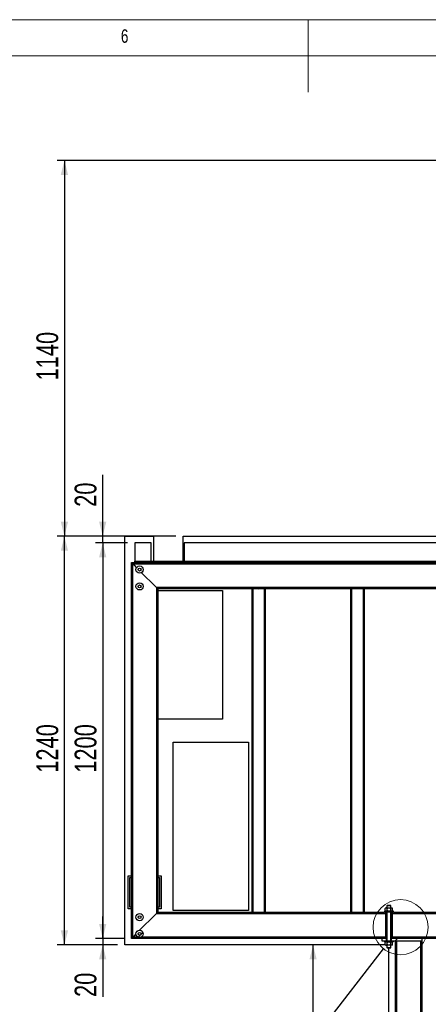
# Model space of a CAD drawing. Header units: millimetres. Extents: x 5 to 589, y 5 to 415.
# Tile 53 of 85: x 257 to 314, y 279 to 415. Entities that reach past the tile are written whole.
import ezdxf

# ---------------------------------------------------------------- set-up
doc = ezdxf.new("R2010")
doc.units = ezdxf.units.MM
for name, color, linetype in [('COTES', 1, 'Continuous'), ('NOTES', 6, 'Continuous'), ('TRAIT-FINS', 9, 'Continuous')]:
    doc.layers.add(name, color=color, linetype=linetype)
doc.layers.add('TRAIT-FORT', color=4, linetype='Continuous', lineweight=25)
doc.styles.add('SLDTEXTSTYLE0', font='TXT', dxfattribs={"width": 0.75})
doc.dimstyles.new('SLDDIMSTYLE0', dxfattribs={"dimtxt": 3, "dimasz": 2, "dimexe": 0, "dimexo": 0.0625, "dimgap": 0.75, "dimtad": 1, "dimdec": 0, "dimlfac": 22, "dimrnd": 1e-09, "dimzin": 12, "dimdsep": 46, "dimtxsty": 'SLDTEXTSTYLE0', "dimsah": 1, "dimcen": 0.09, "dimadec": 0, "dimazin": 3, "dimtfac": 1, "dimtdec": 0, "dimtmove": 0, "dimatfit": 0, "dimfxl": 1, "dimfrac": 2, "dimtolj": 1, "dimtzin": 12, "dimarcsym": 0})
doc.dimstyles.new('SLDDIMSTYLE1', dxfattribs={"dimtxt": 3, "dimasz": 2, "dimexe": 0, "dimexo": 0.0625, "dimgap": 0.75, "dimtad": 1, "dimdec": 0, "dimlfac": 22, "dimrnd": 1e-09, "dimzin": 12, "dimdsep": 46, "dimtxsty": 'SLDTEXTSTYLE0', "dimsah": 1, "dimcen": 0.09, "dimadec": 0, "dimazin": 3, "dimtfac": 1, "dimtdec": 0, "dimtofl": 0, "dimtmove": 0, "dimatfit": 3, "dimfxl": 1, "dimfrac": 2, "dimtolj": 1, "dimtzin": 12, "dimarcsym": 0})
doc.dimstyles.new('SLDDIMSTYLE4', dxfattribs={"dimtxt": 0.18, "dimasz": 2, "dimexe": 0, "dimexo": 0.0625, "dimgap": 0, "dimtad": 0, "dimtih": 1, "dimtoh": 1, "dimdec": 0, "dimrnd": 1e-09, "dimzin": 0, "dimdsep": 46, "dimtxsty": 'Standard', "dimblk1": 'NONE', "dimblk2": 'NONE', "dimsah": 1, "dimcen": 0.09, "dimadec": 0, "dimazin": 0, "dimtfac": 2, "dimtdec": 0, "dimtofl": 0, "dimtmove": 0, "dimatfit": 3, "dimldrblk": 'NONE', "dimfxl": 1, "dimfrac": 2, "dimtolj": 1, "dimtzin": 0, "dimarcsym": 0})

# ---------------------------------------------------------------- blocks, each defined once
blk = doc.blocks.new('SW_HATCH_0')
at = {"layer": 'TRAIT-FINS', "color": 0}
for p, q in [((-112.81, 71.28), (-112.63, 71.46)), ((-112.63, 71.46), (-112.45, 71.65)), ((-108.32, 71.28), (-108.14, 71.46)), ((-108.14, 71.46), (-107.96, 71.65)), ((-94.85, 71.28), (-94.67, 71.46)), ((-94.67, 71.46), (-94.49, 71.65)), ((-90.36, 71.28), (-90.18, 71.46)), ((-90.18, 71.46), (-90, 71.65)), ((-85.87, 71.28), (-85.69, 71.46)), ((-85.69, 71.46), (-85.51, 71.65)), ((-81.38, 71.28), (-81.2, 71.46)), ((-81.2, 71.46), (-81.02, 71.65)), ((-115.81, 68.29), (-115.63, 68.47)), ((-111.78, 67.83), (-111.6, 68.01)), ((-98.31, 67.83), (-98.12, 68.01)), ((-93.82, 67.83), (-93.63, 68.01)), ((-89.33, 67.83), (-89.14, 68.01)), ((-84.84, 67.83), (-84.65, 68.01)), ((-112.35, 67.25), (-112.17, 67.43)), ((-99.17, 66.96), (-99.03, 67.1)), ((-85.53, 67.13), (-85.4, 67.27)), ((-115.81, 63.8), (-115.63, 63.98)), ((-97.49, 64.16), (-97.35, 64.29)), ((-99.17, 62.47), (-99.03, 62.61)), ((-97.49, 59.67), (-97.35, 59.8)), ((-99.17, 57.98), (-99.03, 58.12)), ((-97.49, 55.17), (-97.35, 55.31)), ((-83.85, 55.34), (-83.72, 55.48)), ((-112.35, 53.78), (-112.17, 53.96)), ((-99.17, 53.49), (-99.03, 53.63)), ((-85.53, 53.66), (-85.4, 53.8)), ((-115.81, 50.33), (-115.63, 50.51)), ((-83.85, 50.85), (-83.72, 50.99)), ((-112.35, 49.29), (-112.17, 49.47)), ((-85.53, 49.17), (-85.4, 49.31)), ((-83.85, 46.36), (-83.72, 46.5)), ((-115.81, 45.84), (-115.63, 46.02)), ((-112.35, 44.8), (-112.17, 44.98)), ((-85.53, 44.68), (-85.4, 44.82)), ((-115.81, 41.35), (-115.63, 41.53)), ((-97.49, 41.7), (-97.35, 41.84)), ((-83.85, 41.87), (-83.72, 42.01)), ((-112.35, 40.31), (-112.17, 40.49)), ((-99.17, 40.02), (-99.03, 40.16)), ((-85.53, 40.19), (-85.4, 40.33)), ((-115.81, 36.86), (-115.63, 37.04)), ((-97.49, 37.21), (-97.35, 37.35)), ((-99.17, 35.53), (-99.03, 35.67)), ((-97.49, 32.72), (-97.35, 32.86)), ((-99.17, 31.04), (-99.03, 31.18)), ((-83.85, 28.4), (-83.72, 28.54)), ((-97.49, 28.23), (-97.35, 28.37)), ((-112.35, 26.84), (-112.17, 27.02)), ((-99.17, 26.55), (-99.03, 26.69)), ((-85.53, 26.72), (-85.4, 26.85)), ((-115.81, 23.39), (-115.63, 23.57)), ((-111.6, 23.1), (-111.42, 23.28)), ((-107.11, 23.1), (-106.93, 23.28)), ((-102.62, 23.1), (-102.44, 23.28)), ((-89.15, 23.1), (-88.97, 23.28)), ((-84.66, 23.1), (-84.48, 23.28)), ((-83.85, 23.91), (-83.72, 24.05)), ((-75.68, 23.1), (-75.5, 23.28)), ((-80.78, 22.49), (-80.65, 22.62)), ((-114.49, 20.21), (-114.22, 20.48)), ((-115.06, 19.65), (-114.89, 19.82)), ((-114.89, 19.82), (-114.61, 20.09)), ((-110.57, 19.65), (-110.39, 19.83)), ((-106.08, 19.65), (-105.9, 19.83)), ((-92.61, 19.65), (-92.43, 19.83)), ((-88.12, 19.65), (-87.93, 19.83)), ((-83.63, 19.65), (-83.44, 19.83)), ((-79.5, 19.28), (-79.14, 19.65)), ((-79.14, 19.65), (-78.95, 19.83))]:
    blk.add_line(p, q, dxfattribs=at)
blk = doc.blocks.new('_D_19')
at = {"layer": 'COTES', "color": 1, "transparency": 16777216}
for p, q in [((321.43, 395.6), (262.38, 395.6)), ((263.38, 395.6), (263.38, 343.78)), ((278.75, 343.78), (262.38, 343.78))]:
    blk.add_line(p, q, dxfattribs=at)
for points in [[(263.38, 395.6), (262.88, 393.6), (263.88, 393.6)], [(263.38, 343.78), (263.88, 345.78), (262.88, 345.78)]]:
    blk.add_solid(points, dxfattribs=at)
at = {"layer": 'COTES', "color": 1, "transparency": 16777216, "insert": (259.52, 365.26), "char_height": 3, "attachment_point": 1, "rotation": 90, "style": 'SLDTEXTSTYLE0'}
blk.add_mtext('1140', dxfattribs=at)
blk = doc.blocks.new('_D_20')
at = {"layer": 'COTES', "color": 1, "transparency": 16777216}
for p, q in [((268.66, 343.78), (268.66, 352.26)), ((270.71, 343.78), (267.66, 343.78)), ((268.66, 342.87), (268.66, 343.78)), ((272.07, 342.87), (267.66, 342.87)), ((268.66, 342.87), (268.66, 339.87))]:
    blk.add_line(p, q, dxfattribs=at)
for points in [[(268.66, 343.78), (269.16, 345.78), (268.16, 345.78)], [(268.66, 342.87), (268.16, 340.87), (269.16, 340.87)]]:
    blk.add_solid(points, dxfattribs=at)
at = {"layer": 'COTES', "color": 1, "transparency": 16777216, "insert": (264.79, 347.83), "char_height": 3, "attachment_point": 1, "rotation": 90, "style": 'SLDTEXTSTYLE0'}
blk.add_mtext('20', dxfattribs=at)
blk = doc.blocks.new('_D_21')
at = {"layer": 'COTES', "color": 1, "transparency": 16777216}
for p, q in [((270.71, 343.78), (262.38, 343.78)), ((263.38, 287.42), (263.38, 343.78)), ((270.71, 287.42), (262.38, 287.42))]:
    blk.add_line(p, q, dxfattribs=at)
for points in [[(263.38, 343.78), (262.88, 341.78), (263.88, 341.78)], [(263.38, 287.42), (263.88, 289.42), (262.88, 289.42)]]:
    blk.add_solid(points, dxfattribs=at)
at = {"layer": 'COTES', "color": 1, "transparency": 16777216, "insert": (259.52, 311.17), "char_height": 3, "attachment_point": 1, "rotation": 90, "style": 'SLDTEXTSTYLE0'}
blk.add_mtext('1240', dxfattribs=at)
blk = doc.blocks.new('_D_22')
at = {"layer": 'COTES', "color": 1, "transparency": 16777216}
for p, q in [((268.66, 288.33), (268.66, 291.33)), ((271.62, 288.33), (267.66, 288.33)), ((268.66, 288.33), (268.66, 287.42)), ((270.71, 287.42), (267.66, 287.42)), ((268.66, 287.42), (268.66, 280.25))]:
    blk.add_line(p, q, dxfattribs=at)
for points in [[(268.66, 288.33), (269.16, 290.33), (268.16, 290.33)], [(268.66, 287.42), (268.16, 285.42), (269.16, 285.42)]]:
    blk.add_solid(points, dxfattribs=at)
at = {"layer": 'COTES', "color": 1, "transparency": 16777216, "insert": (264.79, 280.25), "char_height": 3, "attachment_point": 1, "rotation": 90, "style": 'SLDTEXTSTYLE0'}
blk.add_mtext('20', dxfattribs=at)
blk = doc.blocks.new('_D_23')
at = {"layer": 'COTES', "color": 1, "transparency": 16777216}
for p, q in [((272.07, 342.87), (267.66, 342.87)), ((268.66, 342.87), (268.66, 288.33)), ((271.62, 288.33), (267.66, 288.33))]:
    blk.add_line(p, q, dxfattribs=at)
for points in [[(268.66, 342.87), (268.16, 340.87), (269.16, 340.87)], [(268.66, 288.33), (269.16, 290.33), (268.16, 290.33)]]:
    blk.add_solid(points, dxfattribs=at)
at = {"layer": 'COTES', "color": 1, "transparency": 16777216, "insert": (264.79, 311.17), "char_height": 3, "attachment_point": 1, "rotation": 90, "style": 'SLDTEXTSTYLE0'}
blk.add_mtext('1200', dxfattribs=at)
blk = doc.blocks.new('_D_24')
at = {"layer": 'COTES', "color": 1, "transparency": 16777216}
for p, q in [((297.66, 224.23), (297.66, 287.42)), ((307.12, 224.23), (296.66, 224.23))]:
    blk.add_line(p, q, dxfattribs=at)
for points in [[(297.66, 287.42), (297.16, 285.42), (298.16, 285.42)], [(297.66, 224.23), (298.16, 226.23), (297.16, 226.23)]]:
    blk.add_solid(points, dxfattribs=at)
at = {"layer": 'COTES', "color": 1, "transparency": 16777216, "insert": (293.79, 251.39), "char_height": 3, "attachment_point": 1, "rotation": 90, "style": 'SLDTEXTSTYLE0'}
blk.add_mtext('1390', dxfattribs=at)
blk = doc.blocks.new('_None')

msp = doc.modelspace()

# ---------------------------------------------------------------- linework, layer by layer
at = {"color": 7, "linetype": 'Continuous', "lineweight": 18}
for p, q in [((589, 415), (5, 415)), ((297, 415), (297, 405)), ((584, 410), (10, 410))]:
    msp.add_line(p, q, dxfattribs=at)
msp.add_circle((309.726, 289.873), 3.797, dxfattribs=at)
at = {"layer": 'TRAIT-FORT', "color": 4, "linetype": 'Continuous', "lineweight": 25}
for p, q in [((271.706, 287.417), (271.706, 343.78)), ((271.706, 343.78), (275.664, 343.78)), ((275.664, 343.78), (275.664, 340.326)), ((279.755, 340.326), (279.755, 343.78)), ((279.755, 343.78), (322.411, 343.78)), ((275.343, 342.871), (273.07, 342.871)), ((273.07, 342.871), (273.07, 342.757)), ((273.07, 342.757), (273.07, 340.553)), ((275.343, 342.757), (275.343, 342.871)), ((275.343, 340.553), (275.343, 342.757)), ((323.979, 342.871), (279.888, 342.871)), ((279.888, 342.871), (279.888, 342.757)), ((279.888, 342.757), (279.888, 340.553)), ((272.616, 340.144), (272.797, 339.962)), ((272.616, 340.144), (330.161, 340.144)), ((272.616, 288.326), (272.616, 340.144)), ((272.797, 339.962), (329.979, 339.962)), ((272.797, 339.962), (272.979, 339.78)), ((272.797, 288.507), (272.797, 339.962)), ((272.979, 339.78), (272.797, 339.962)), ((272.979, 339.78), (273.322, 339.437)), ((273.07, 340.553), (273.07, 340.326)), ((273.07, 340.144), (273.07, 340.326)), ((273.07, 340.326), (323.979, 340.326)), ((323.979, 340.144), (273.07, 340.144)), ((275.343, 340.326), (275.343, 340.553)), ((279.888, 340.553), (279.888, 340.326)), ((274.01, 338.749), (275.888, 336.871)), ((275.888, 336.871), (276.07, 336.689)), ((276.07, 336.689), (275.888, 336.871)), ((276.07, 336.689), (276.252, 336.507)), ((326.706, 336.689), (276.07, 336.689)), ((276.07, 336.689), (276.07, 291.78)), ((326.525, 336.507), (276.252, 336.507)), ((276.252, 336.507), (276.252, 291.962)), ((276.252, 336.289), (285.177, 336.289)), ((285.177, 336.289), (285.177, 318.543)), ((289.252, 291.962), (289.252, 336.507)), ((289.252, 336.507), (289.388, 336.507)), ((289.388, 291.962), (289.388, 336.507)), ((290.934, 336.507), (290.934, 291.962)), ((290.934, 336.507), (291.07, 336.507)), ((291.07, 336.507), (291.07, 291.962)), ((302.888, 291.962), (302.888, 336.507)), ((302.888, 336.507), (303.025, 336.507)), ((303.025, 291.962), (303.025, 336.507)), ((304.57, 336.507), (304.57, 291.962)), ((304.57, 336.507), (304.706, 336.507)), ((304.706, 336.507), (304.706, 291.962)), ((285.177, 318.543), (276.252, 318.543)), ((278.358, 315.368), (288.749, 315.368)), ((278.358, 292.189), (278.358, 315.368)), ((288.749, 315.368), (288.749, 292.189)), ((272.161, 292.417), (272.161, 296.962)), ((272.161, 296.962), (272.616, 296.962)), ((272.388, 296.735), (272.616, 296.735)), ((272.388, 292.644), (272.388, 296.735)), ((276.252, 296.962), (276.706, 296.962)), ((276.252, 296.735), (276.479, 296.735)), ((276.479, 296.735), (276.479, 292.644)), ((276.706, 296.962), (276.706, 292.417)), ((272.616, 292.417), (272.161, 292.417)), ((272.616, 292.644), (272.388, 292.644)), ((276.252, 291.962), (276.07, 291.78)), ((276.479, 292.644), (276.252, 292.644)), ((276.706, 292.417), (276.252, 292.417)), ((276.252, 291.962), (307.502, 291.962)), ((288.749, 292.189), (278.358, 292.189)), ((289.388, 291.962), (289.252, 291.962)), ((291.07, 291.962), (290.934, 291.962)), ((303.025, 291.962), (302.888, 291.962)), ((304.706, 291.962), (304.57, 291.962)), ((307.502, 292.076), (307.502, 291.962)), ((308.729, 292.076), (307.502, 292.076)), ((308.729, 291.962), (307.502, 291.962)), ((307.684, 292.53), (307.617, 292.463)), ((307.617, 292.142), (307.617, 292.463)), ((307.621, 292.138), (307.684, 292.076)), ((307.638, 291.962), (307.638, 288.326)), ((307.638, 291.962), (307.638, 291.78)), ((307.684, 292.53), (307.738, 292.53)), ((307.738, 292.53), (308.109, 292.53)), ((307.775, 291.962), (307.775, 288.326)), ((307.911, 292.894), (307.843, 292.826)), ((307.843, 292.826), (307.843, 292.53)), ((308.388, 292.826), (307.843, 292.826)), ((307.843, 291.962), (307.843, 287.962)), ((307.86, 292.142), (307.86, 292.463)), ((307.911, 292.894), (308.32, 292.894)), ((308.109, 292.53), (308.486, 292.53)), ((308.388, 292.826), (308.32, 292.894)), ((308.359, 292.142), (308.359, 292.463)), ((308.388, 292.53), (308.388, 292.826)), ((308.388, 287.962), (308.388, 291.962)), ((308.456, 288.326), (308.456, 291.962)), ((308.486, 292.53), (308.547, 292.53)), ((308.614, 292.463), (308.547, 292.53)), ((308.547, 292.076), (308.61, 292.139)), ((308.593, 288.326), (308.593, 291.962)), ((308.593, 291.78), (308.593, 291.962)), ((308.614, 292.142), (308.61, 292.139)), ((308.614, 292.142), (308.614, 292.463)), ((308.729, 291.962), (308.729, 292.076)), ((308.729, 291.962), (326.525, 291.962)), ((275.888, 291.598), (273.742, 289.452)), ((276.07, 291.78), (275.888, 291.598)), ((275.888, 291.598), (276.07, 291.78)), ((276.07, 291.78), (307.638, 291.78)), ((308.593, 291.78), (326.706, 291.78)), ((272.797, 288.507), (272.616, 288.326)), ((307.638, 288.326), (272.616, 288.326)), ((272.979, 288.689), (272.797, 288.507)), ((272.797, 288.507), (272.979, 288.689)), ((273.518, 288.507), (272.797, 288.507)), ((273.248, 288.958), (272.979, 288.689)), ((307.638, 288.507), (273.977, 288.507)), ((307.206, 287.962), (307.206, 288.326)), ((307.797, 288.326), (307.206, 288.326)), ((307.502, 287.962), (307.206, 287.962)), ((307.502, 287.962), (307.502, 287.848)), ((308.729, 287.962), (307.502, 287.962)), ((308.729, 287.848), (307.502, 287.848)), ((307.684, 287.848), (307.617, 287.781)), ((307.638, 288.507), (307.638, 288.326)), ((307.775, 288.326), (307.638, 288.326)), ((307.797, 287.962), (307.797, 288.326)), ((307.843, 288.326), (307.797, 288.326)), ((308.434, 288.326), (308.388, 288.326)), ((308.434, 288.326), (308.434, 287.962)), ((312.661, 288.326), (308.434, 288.326)), ((308.593, 288.326), (308.456, 288.326)), ((308.614, 287.781), (308.547, 287.848)), ((308.593, 288.326), (308.593, 288.507)), ((329.979, 288.507), (308.593, 288.507)), ((330.161, 288.326), (308.593, 288.326)), ((308.729, 287.848), (308.729, 287.962)), ((312.661, 287.962), (308.729, 287.962)), ((309.025, 225.144), (309.025, 287.962)), ((309.025, 287.962), (309.206, 287.962)), ((309.206, 225.144), (309.206, 287.962)), ((312.479, 287.962), (312.479, 225.144)), ((312.479, 287.962), (312.661, 287.962)), ((312.661, 288.326), (312.661, 287.962)), ((312.661, 287.962), (312.661, 225.144)), ((307.661, 287.417), (271.706, 287.417)), ((307.617, 287.461), (307.617, 287.782)), ((307.621, 287.457), (307.684, 287.394)), ((307.738, 287.394), (307.684, 287.394)), ((308.109, 287.394), (307.738, 287.394)), ((307.843, 287.394), (307.843, 287.053)), ((307.843, 287.053), (307.911, 286.985)), ((307.843, 287.053), (308.388, 287.053)), ((307.86, 287.461), (307.86, 287.782)), ((308.32, 286.985), (307.911, 286.985)), ((308.486, 287.394), (308.109, 287.394)), ((308.116, 224.235), (308.116, 286.985)), ((308.32, 286.985), (308.388, 287.053)), ((308.359, 287.461), (308.359, 287.782)), ((308.388, 287.053), (308.388, 287.394)), ((308.547, 287.394), (308.486, 287.394)), ((308.547, 287.394), (308.61, 287.457)), ((308.614, 287.461), (308.61, 287.457)), ((308.614, 287.461), (308.614, 287.782))]:
    msp.add_line(p, q, dxfattribs=at)
for centre, radius in [((273.748, 339.174), 0.5), ((273.748, 339.174), 0.193), ((273.748, 336.865), 0.5), ((273.748, 336.865), 0.193), ((273.748, 291.261), 0.5), ((273.748, 291.261), 0.193), ((273.748, 288.952), 0.5), ((273.748, 288.952), 0.193)]:
    msp.add_circle(centre, radius, dxfattribs=at)
msp.add_arc((273.748, 288.952), 0.5, 242.67483, 297.32517, dxfattribs=at)
for points, knots in [([(307.738, 292.53), (307.717, 292.526), (307.675, 292.519), (307.636, 292.482), (307.617, 292.463)], [0, 0, 0, 0, 0.50400004, 1, 1, 1, 1]), ([(307.617, 292.142), (307.625, 292.134), (307.642, 292.118), (307.668, 292.098), (307.695, 292.084), (307.719, 292.076), (307.733, 292.076), (307.738, 292.076)], [0, 0, 0, 0, 0.21551689, 0.43222603, 0.65445729, 0.87968778, 1, 1, 1, 1]), ([(307.86, 292.463), (307.843, 292.479), (307.81, 292.511), (307.768, 292.529), (307.744, 292.53), (307.738, 292.53)], [0, 0, 0, 0, 0.4323851, 0.8795539, 1, 1, 1, 1]), ([(307.738, 292.076), (307.76, 292.079), (307.802, 292.087), (307.841, 292.124), (307.86, 292.142)], [0, 0, 0, 0, 0.504, 1, 1, 1, 1]), ([(307.86, 292.463), (307.889, 292.477), (307.943, 292.502), (308.027, 292.525), (308.082, 292.529), (308.109, 292.53)], [0, 0, 0, 0, 0.3704571, 0.6810182, 1, 1, 1, 1]), ([(308.109, 292.076), (308.082, 292.077), (308.028, 292.08), (307.944, 292.104), (307.889, 292.129), (307.86, 292.142)], [0, 0, 0, 0, 0.3099902, 0.6295459, 1, 1, 1, 1]), ([(308.109, 292.53), (308.113, 292.53), (308.148, 292.53), (308.214, 292.52), (308.293, 292.495), (308.34, 292.472), (308.359, 292.463)], [0, 0, 0, 0, 0.0483686, 0.3993299, 0.7629647, 1, 1, 1, 1]), ([(308.359, 292.142), (308.34, 292.134), (308.294, 292.112), (308.215, 292.086), (308.149, 292.076), (308.113, 292.076), (308.109, 292.076)], [0, 0, 0, 0, 0.2370392, 0.5890192, 0.9516306, 1, 1, 1, 1]), ([(308.359, 292.463), (308.376, 292.479), (308.412, 292.511), (308.456, 292.529), (308.481, 292.53), (308.486, 292.53)], [0, 0, 0, 0, 0.4323851, 0.8795539, 1, 1, 1, 1]), ([(308.486, 292.076), (308.464, 292.079), (308.419, 292.087), (308.379, 292.124), (308.359, 292.142)], [0, 0, 0, 0, 0.50400004, 1, 1, 1, 1]), ([(308.486, 292.53), (308.509, 292.526), (308.553, 292.519), (308.594, 292.482), (308.614, 292.463)], [0, 0, 0, 0, 0.504, 1, 1, 1, 1]), ([(308.614, 292.142), (308.597, 292.127), (308.561, 292.095), (308.517, 292.077), (308.492, 292.076), (308.486, 292.076)], [0, 0, 0, 0, 0.4323851, 0.8795539, 1, 1, 1, 1]), ([(307.738, 287.848), (307.717, 287.844), (307.675, 287.837), (307.636, 287.8), (307.617, 287.782)], [0, 0, 0, 0, 0.50400004, 1, 1, 1, 1]), ([(307.86, 287.782), (307.843, 287.797), (307.81, 287.829), (307.768, 287.847), (307.744, 287.848), (307.738, 287.848)], [0, 0, 0, 0, 0.43238505, 0.87955391, 1, 1, 1, 1]), ([(307.86, 287.782), (307.889, 287.795), (307.943, 287.82), (308.027, 287.844), (308.082, 287.847), (308.109, 287.848)], [0, 0, 0, 0, 0.3704571, 0.6810182, 1, 1, 1, 1]), ([(308.109, 287.848), (308.113, 287.848), (308.148, 287.848), (308.214, 287.839), (308.293, 287.813), (308.34, 287.79), (308.359, 287.782)], [0, 0, 0, 0, 0.0483686, 0.3993299, 0.7629647, 1, 1, 1, 1]), ([(308.359, 287.782), (308.376, 287.797), (308.412, 287.829), (308.456, 287.847), (308.481, 287.848), (308.486, 287.848)], [0, 0, 0, 0, 0.4323851, 0.8795539, 1, 1, 1, 1]), ([(308.486, 287.848), (308.509, 287.844), (308.553, 287.837), (308.594, 287.8), (308.614, 287.782)], [0, 0, 0, 0, 0.504, 1, 1, 1, 1]), ([(307.617, 287.461), (307.625, 287.453), (307.642, 287.436), (307.668, 287.417), (307.695, 287.402), (307.719, 287.395), (307.733, 287.394), (307.738, 287.394)], [0, 0, 0, 0, 0.21551689, 0.43222603, 0.65445729, 0.87968778, 1, 1, 1, 1]), ([(307.738, 287.394), (307.76, 287.398), (307.802, 287.405), (307.841, 287.442), (307.86, 287.461)], [0, 0, 0, 0, 0.504, 1, 1, 1, 1]), ([(308.109, 287.394), (308.082, 287.395), (308.028, 287.398), (307.944, 287.422), (307.889, 287.447), (307.86, 287.461)], [0, 0, 0, 0, 0.3099902, 0.6295459, 1, 1, 1, 1]), ([(308.359, 287.461), (308.34, 287.452), (308.294, 287.43), (308.215, 287.404), (308.149, 287.394), (308.113, 287.394), (308.109, 287.394)], [0, 0, 0, 0, 0.2370392, 0.5890192, 0.9516306, 1, 1, 1, 1]), ([(308.486, 287.394), (308.464, 287.398), (308.419, 287.405), (308.379, 287.442), (308.359, 287.461)], [0, 0, 0, 0, 0.50400004, 1, 1, 1, 1]), ([(308.614, 287.461), (308.597, 287.445), (308.561, 287.413), (308.517, 287.395), (308.492, 287.394), (308.486, 287.394)], [0, 0, 0, 0, 0.4323851, 0.8795539, 1, 1, 1, 1])]:
    msp.add_open_spline(points, degree=3, knots=knots, dxfattribs=at)

# ---------------------------------------------------------------- block references
at = {"layer": 'TRAIT-FINS', "color": 9}
msp.add_blockref('SW_HATCH_0', (388.423, 268.679), dxfattribs=at)

# ---------------------------------------------------------------- texts
at = {"layer": 'NOTES', "color": 211, "insert": (271.167, 413.668), "char_height": 1.852, "attachment_point": 1, "style": 'SLDTEXTSTYLE0'}
msp.add_mtext('6', dxfattribs=at)

# ---------------------------------------------------------------- dimensions: what is measured, and where the dimension line sits
at = {"layer": 'COTES', "color": 1}
for base, p1, p2, dimstyle, picture, middle in [((263.384, 343.78), (322.434, 395.598), (279.755, 343.78), 'SLDDIMSTYLE1', '_D_19', (263.384, 369.689)), ((268.658, 343.78), (273.07, 342.871), (271.706, 343.78), 'SLDDIMSTYLE0', '_D_20', (268.658, 350.045)), ((263.384, 343.78), (271.706, 287.417), (271.706, 343.78), 'SLDDIMSTYLE1', '_D_21', (263.384, 315.598)), ((268.658, 288.326), (273.07, 342.871), (272.616, 288.326), 'SLDDIMSTYLE1', '_D_23', (268.658, 315.598)), ((268.658, 287.417), (272.616, 288.326), (271.706, 287.417), 'SLDDIMSTYLE0', '_D_22', (268.658, 282.464)), ((297.656, 287.417), (308.116, 224.235), (308.093, 287.417), 'SLDDIMSTYLE1', '_D_24', (297.656, 255.826))]:
    dim = msp.add_linear_dim(base=base, p1=p1, p2=p2, angle=90, dimstyle=dimstyle, dxfattribs=at)
    dim.commit()
    dim.dimension.update_dxf_attribs({"geometry": picture, "text_midpoint": middle, "dimtype": 160})

# ---------------------------------------------------------------- leaders
at = {"color": 7, "linetype": 'Continuous', "lineweight": 18, "has_arrowhead": 0}
msp.add_leader([(279.775, 251.417), (307.392, 286.877)], dimstyle='SLDDIMSTYLE4', dxfattribs=at)

doc.saveas('drawing.dxf')
